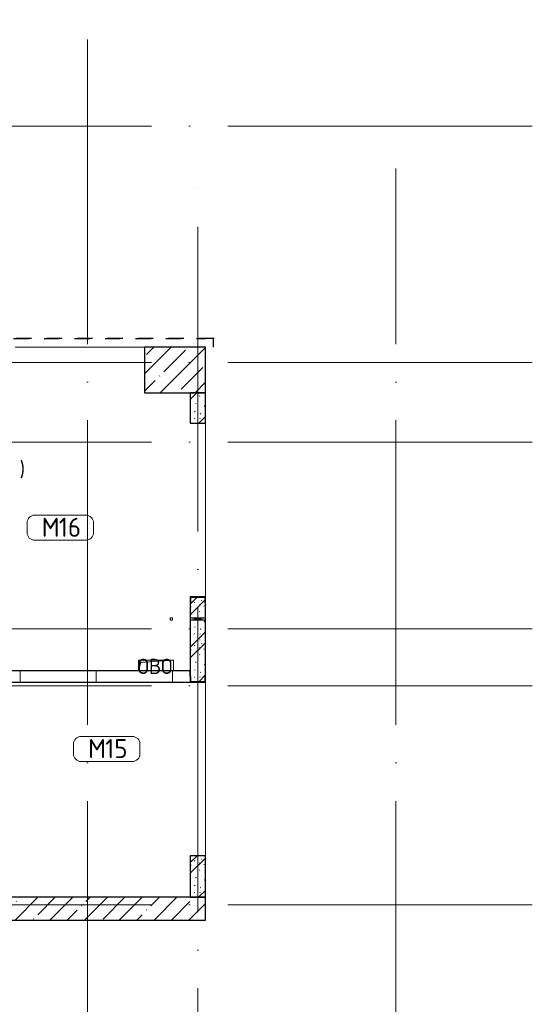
# Model space of a CAD drawing. Header units: millimetres. Extents: x -30540 to 173936, y -11730 to 122288.
# Tile 11 of 116: x 10995 to 17727, y 34920 to 47850. Entities that reach past the tile are written whole.
import ezdxf

# ---------------------------------------------------------------- set-up
doc = ezdxf.new("R2010")
doc.units = ezdxf.units.MM
for name, pattern in [('3_ Штрих_ 1 х 1 мм', [400, 200, -200]), ('ADSK_Линия сетки', [5000, 4000, -500, 0, -500]), ('ADSK_Штриховая_ш3 п1_5', [900, 600, -300])]:
    doc.linetypes.add(name, pattern=pattern)
for name, color, linetype, lineweight in [('A-____-NOTE-TEXT', 7, 'Continuous', 18), ('A-AREA-____-IDEN', 7, 'Continuous', 9), ('A-FLOR-____-OTLN', 7, 'Continuous', 18), ('A-GLAZ-____-MCUT', 7, 'Continuous', 9), ('A-GLAZ-____-OTLN', 7, 'Continuous', 18), ('A-WALL-____-MCUT', 7, 'Continuous', 40), ('A-WALL-____-PATT', 7, 'Continuous', 40), ('I-WALL-____-MCUT', 7, 'Continuous', 40), ('M-EQPM-____-OTLN', 7, 'Continuous', 18), ('S-COLS-____-MCUT', 7, 'Continuous', 40), ('S-COLS-____-OTLN', 7, 'Continuous', 18), ('S-GRID-____-OTLN', 7, 'Continuous', 9)]:
    doc.layers.add(name, color=color, linetype=linetype, lineweight=lineweight)
doc.layers.add('A-AREA-____-OTLN', color=4, linetype='ADSK_Штриховая_ш3 п1_5', lineweight=40, true_color=0x00ffff)
doc.styles.add('GOST Common', font='GOST_Common.ttf', dxfattribs={"height": 200})
doc.styles.add('GOST Common_4', font='GOST_Common.ttf', dxfattribs={"height": 250})
pattern_1 = [(135, (300.56, 377.28), (-565.6854, 6e-14), [10, -790]), (135, (349.8, 474.73), (-565.6854, 6e-14), [10, -790]), (135, (423.93, 473.06), (-565.6854, 6e-14), [10, -790]), (135, (229.92, 447.9), (-565.6854, 6e-14), [10, -790]), (135, (155.08, 447.9), (-565.6854, 6e-14), [10, -790]), (135, (114.9, 369.03), (-565.6854, 6e-14), [10, -790]), (135, (132.43, 285.8), (-565.6854, 6e-14), [10, -790]), (135, (214.66, 322), (-565.6854, 6e-14), [10, -790]), (135, (198.16, 261.88), (-565.6854, 6e-14), [10, -790]), (135, (45.2, 272.9), (-565.6854, 6e-14), [10, -790]), (135, (42.32, 336.16), (-565.6854, 6e-14), [10, -790]), (135, (92.26, 192.24), (-565.6854, 6e-14), [10, -790]), (135, (7.07, 149.2), (-565.6854, 6e-14), [10, -790]), (135, (80.6, 95.1), (-565.6854, 6e-14), [10, -790]), (135, (79.53, 36.94), (-565.6854, 6e-14), [10, -790]), (135, (153.87, 74.56), (-565.6854, 6e-14), [10, -790]), (135, (228.35, 124.8), (-565.6854, 6e-14), [10, -790]), (135, (279.75, 180.4), (-565.6854, 6e-14), [10, -790]), (135, (282.9, 31.63), (-565.6854, 6e-14), [10, -790]), (135, (377.38, 53.45), (-565.6854, 6e-14), [10, -790]), (135, (352.28, 102.7), (-565.6854, 6e-14), [10, -790]), (135, (354.05, 0), (-565.6854, 6e-14), [10, -790]), (135, (553.23, 16.45), (-565.6854, 6e-14), [10, -790]), (135, (542.38, 63.45), (-565.6854, 6e-14), [10, -790]), (135, (536.58, 239.3), (-565.6854, 6e-14), [10, -790]), (135, (475.85, 203.9), (-565.6854, 6e-14), [10, -790]), (135, (475.85, 316.54), (-565.6854, 6e-14), [10, -790]), (135, (520.8, 408.7), (-565.6854, 6e-14), [10, -790]), (135, (551.1, 470.8), (-565.6854, 6e-14), [10, -790]), (135, (235.25, 537.93), (-565.6854, 6e-14), [10, -790]), (135, (407.25, 547.65), (-565.6854, 6e-14), [10, -790]), (135, (94.5, 558.6), (-565.6854, 6e-14), [10, -790]), (135, (46.4, 532.3), (-565.6854, 6e-14), [10, -790]), (135, (85.56, 465.04), (-565.6854, 6e-14), [10, -790]), (135, (355.53, 181.14), (-565.6854, 6e-14), [10, -790]), (135, (362.23, 243.6), (-565.6854, 6e-14), [10, -790]), (135, (413.45, 344.1), (-565.6854, 6e-14), [10, -790]), (135, (286.3, 273.25), (-565.6854, 6e-14), [10, -790]), (135, (423.02, 263.72), (-565.6854, 6e-14), [10, -790]), (135, (162.94, 190.2), (-565.6854, 6e-14), [10, -790]), (135, (470.25, 120.93), (-565.6854, 6e-14), [10, -790]), (135, (484.48, 9.78), (-565.6854, 6e-14), [10, -790]), (45, (0, 212.13), (-565.6854, 0), []), (45, (212.13, 0), (-565.6854, 0), []), (45, (353.55, 0), (-565.6854, 0), []), (45, (0, 353.55), (-565.6854, 0), [])]
pattern_2 = [(45, (0, 0), (-228.0985, 228.0985), []), (45, (228.1, 0), (-228.0985, 228.0985), [403.225, -80.645, 6.706, -73.939])]

# ---------------------------------------------------------------- blocks, each defined once
blk = doc.blocks.new('АР_Фахверк_ _Швеллер полки параллельные_ - 20П-5007407-01 ЭМ')
at = {"layer": 'S-COLS-____-OTLN', "lineweight": 13, "true_color": 0xcccccc}
blk.add_hatch(color=254, dxfattribs=at).paths.add_polyline_path([(-23, -100), (53, -100), (53, -91), (-17.8, -91), (-17.8, 91), (53, 91), (53, 100), (-23, 100)])
at = {"layer": 'S-COLS-____-MCUT', "color": 254, "lineweight": 30, "true_color": 0xcccccc}
for p, q in [((53, 100), (-23, 100)), ((-23, 100), (-23, -100)), ((-17.8, -91), (-17.8, 91)), ((-17.8, 91), (53, 91)), ((53, 91), (53, 100)), ((-23, -100), (53, -100)), ((53, -91), (-17.8, -91)), ((53, -100), (53, -91))]:
    blk.add_line(p, q, dxfattribs=at)
blk = doc.blocks.new('АР_Отверстие прямоугольное - ВК_ПоливКР-5235152-01 ЭМ')
at = {"layer": 'A-GLAZ-____-OTLN', "lineweight": 13, "true_color": 0xf9f9f9}
blk.add_hatch(color=7, dxfattribs=at).paths.add_polyline_path([(140, 100), (110, 100), (110, -100), (140, -100)])
at = {"layer": 'A-GLAZ-____-MCUT', "color": 254, "lineweight": 15, "true_color": 0xcccccc}
for p, q in [((110, 100), (110, -100)), ((140, 100), (140, -100))]:
    blk.add_line(p, q, dxfattribs=at)
at = {"layer": 'A-GLAZ-____-OTLN', "color": 254, "lineweight": 5, "true_color": 0xcccccc}
for p, q in [((140, 100), (110, -100)), ((110, 100), (140, -100))]:
    blk.add_line(p, q, dxfattribs=at)
at = {"layer": 'A-GLAZ-____-OTLN', "color": 254, "lineweight": 13, "true_color": 0xcccccc}
for p, q in [((140, 100), (110, 100)), ((110, 100), (110, -100)), ((140, -100), (140, 100)), ((110, -100), (140, -100))]:
    blk.add_line(p, q, dxfattribs=at)
blk = doc.blocks.new('АР_Канал вертикальный прямоугольный - ОВО-5078282-01 ЭМ')
at = {"layer": 'M-EQPM-____-OTLN', "lineweight": 13, "true_color": 0xe2e2e2}
blk.add_hatch(color=254, dxfattribs=at).paths.add_polyline_path([(-230, -70), (-200, 40), (230, 70), (-230, 70)])
at = {"layer": 'M-EQPM-____-OTLN', "color": 253, "lineweight": 13, "true_color": 0xaaaaaa}
for p, q in [((230, 70), (-230, 70)), ((-230, 70), (-230, -70)), ((230, 70), (-230, 70)), ((-230, 70), (-230, -70)), ((-230, -70), (-230, 70)), ((-230, 70), (230, 70)), ((-230, -70), (-200, 40)), ((-230, -70), (-200, 40)), ((-200, 40), (230, 70)), ((-200, 40), (230, 70)), ((230, -70), (230, 70)), ((230, 70), (230, -70)), ((-230, -70), (230, -70)), ((230, -70), (-230, -70))]:
    blk.add_line(p, q, dxfattribs=at)
blk = doc.blocks.new('АР_Канал вертикальный прямоугольный - ВК_ПоливКР-5235154-01 ЭМ')
at = {"layer": 'M-EQPM-____-OTLN', "lineweight": 13, "true_color": 0xe2e2e2}
blk.add_hatch(color=254, dxfattribs=at).paths.add_polyline_path([(-15, -15), (-12, 12), (15, 15), (-15, 15)])
at = {"layer": 'M-EQPM-____-OTLN', "color": 253, "lineweight": 13, "true_color": 0xaaaaaa}
for p, q in [((15, 15), (-15, 15)), ((-15, 15), (-15, -15)), ((15, 15), (-15, 15)), ((-15, 15), (-15, -15)), ((-15, -15), (-15, 15)), ((-15, 15), (15, 15)), ((-15, -15), (-12, 12)), ((-15, -15), (-12, 12)), ((-12, 12), (15, 15)), ((-12, 12), (15, 15)), ((15, -15), (15, 15)), ((15, 15), (15, -15)), ((-15, -15), (15, -15)), ((15, -15), (-15, -15))]:
    blk.add_line(p, q, dxfattribs=at)
blk = doc.blocks.new('Наметкина 10_РД_АР_К1_отсоединено_rvt-1-01 ЭМ')
at = {"layer": 'A-WALL-____-PATT', "lineweight": 5, "true_color": 0xcccccc}
h = blk.add_hatch(dxfattribs=at)
h.set_pattern_fill('FP_1', color=254, style=0, pattern_type=2)
h.set_pattern_definition(pattern_1)
h.paths.add_polyline_path([(13435, 42550), (13435, 42950), (13235, 42950), (13235, 42550)])
h = blk.add_hatch(dxfattribs=at)
h.set_pattern_fill('FP_1', color=254, style=0, pattern_type=2)
h.set_pattern_definition(pattern_1)
h.paths.add_polyline_path([(13426, 39155), (13426, 39226), (13435, 39226), (13435, 40194), (13426, 40194), (13426, 40265), (13244, 40265), (13244, 40194), (13235, 40194), (13235, 39226), (13244, 39226), (13244, 39155)])
h = blk.add_hatch(dxfattribs=at)
h.set_pattern_fill('FP_2', color=254, style=0, pattern_type=2)
h.set_pattern_definition([(0, (0, 0), (0, 1000), []), (90, (0, 0), (-1000, 6e-14), [])])
h.paths.add_polyline_path([(12585, 39150), (13235, 39150), (13235, 39300), (10035, 39300), (10035, 39150), (12555, 39150)])
h.paths.add_polyline_path([(8885, 39150), (9035, 39150), (9035, 39300), (8885, 39300)])
h = blk.add_hatch(dxfattribs=at)
h.set_pattern_fill('FP_1', color=254, style=0, pattern_type=2)
h.set_pattern_definition(pattern_1)
h.paths.add_polyline_path([(13435, 36325), (13435, 36870), (13235, 36870), (13235, 36325)])
h = blk.add_hatch(dxfattribs=at)
h.set_pattern_fill('FP_5', color=254, style=0, pattern_type=2)
h.set_pattern_definition(pattern_2)
h.paths.add_polyline_path([(13435, 36025), (13435, 36325), (5285, 36325), (5285, 36025), (7535, 36025)])
at = {"layer": 'S-COLS-____-OTLN', "lineweight": 5, "true_color": 0xcccccc}
h = blk.add_hatch(dxfattribs=at)
h.set_pattern_fill('FP_5', color=254, style=0, pattern_type=2)
h.set_pattern_definition(pattern_2)
h.paths.add_polyline_path([(13435, 42950), (13435, 43550), (12635, 43550), (12635, 42950)])
at = {"layer": 'A-AREA-____-OTLN', "color": 7, "linetype": '3_ Штрих_ 1 х 1 мм', "lineweight": 30, "true_color": 0xccffff}
for p, q in [((13549, 43662), (9941, 43662)), ((10915, 43662), (13435, 43662)), ((13535, 43662), (13535, 43550))]:
    blk.add_line(p, q, dxfattribs=at)
at = {"layer": 'A-FLOR-____-OTLN', "color": 254, "lineweight": 13, "true_color": 0xcccccc}
for p, q in [((12635, 43550), (10935, 43550)), ((13435, 40270), (13435, 42550)), ((13435, 36870), (13435, 39150))]:
    blk.add_line(p, q, dxfattribs=at)
at = {"layer": 'A-WALL-____-MCUT', "color": 254, "lineweight": 30, "true_color": 0xcccccc}
for p, q in [((13235, 42950), (13235, 42550)), ((13435, 42950), (13235, 42950)), ((13435, 42550), (13435, 42950)), ((13235, 42550), (13435, 42550)), ((13235, 40194), (13235, 39995)), ((13435, 39995), (13435, 40194)), ((13235, 39995), (13235, 39965)), ((13235, 39965), (13235, 39226)), ((13435, 39965), (13435, 39995)), ((13435, 39226), (13435, 39965)), ((13235, 39300), (10035, 39300)), ((13235, 39226), (13235, 39300)), ((10195, 39150), (13235, 39150)), ((13235, 36870), (13235, 36325)), ((13435, 36870), (13235, 36870)), ((13435, 36325), (13435, 36870)), ((13235, 36325), (13435, 36325))]:
    blk.add_line(p, q, dxfattribs=at)
at = {"layer": 'I-WALL-____-MCUT', "color": 254, "lineweight": 30, "true_color": 0xcccccc}
for p, q in [((13435, 36325), (7535, 36325)), ((13435, 36025), (13435, 36325)), ((7535, 36025), (13435, 36025))]:
    blk.add_line(p, q, dxfattribs=at)
at = {"layer": 'S-COLS-____-MCUT', "color": 254, "lineweight": 30, "true_color": 0xcccccc}
for p, q in [((13435, 43550), (12635, 43550)), ((12635, 43550), (12635, 42950)), ((13435, 42950), (13435, 43550)), ((12635, 42950), (13435, 42950))]:
    blk.add_line(p, q, dxfattribs=at)
at = {"layer": 'A-GLAZ-____-OTLN', "color": 254, "lineweight": 13, "true_color": 0xcccccc, "rotation": 270}
blk.add_blockref('АР_Отверстие прямоугольное - ВК_ПоливКР-5235152-01 ЭМ', (13335, 40105), dxfattribs=at)
at = {"layer": 'M-EQPM-____-OTLN', "color": 253, "lineweight": 5, "true_color": 0xaaaaaa}
for name, p in [('АР_Канал вертикальный прямоугольный - ВК_ПоливКР-5235154-01 ЭМ', (12985, 39980)), ('АР_Канал вертикальный прямоугольный - ОВО-5078282-01 ЭМ', (12785, 39370))]:
    blk.add_blockref(name, p, dxfattribs=at)
at = {"layer": 'S-COLS-____-OTLN', "color": 254, "lineweight": 13, "true_color": 0xcccccc}
for p, rotation in [((13335, 40247), 270.0000000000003), ((13335, 39173), 90)]:
    blk.add_blockref('АР_Фахверк_ _Швеллер полки параллельные_ - 20П-5007407-01 ЭМ', p, dxfattribs=dict(at, rotation=rotation))
at = {"layer": 'A-____-NOTE-TEXT', "color": 253, "lineweight": 5, "true_color": 0xaaaaaa, "char_height": 200, "attachment_point": 1, "style": 'GOST Common'}
for s, insert, width in [('\\fGOST Common|b0|i0|c204|p34|;)', (10994, 42047), 96.2), ('ОВО', (12543, 39457), 593.25)]:
    blk.add_mtext(s, dxfattribs=dict(at, insert=insert, width=width))
blk = doc.blocks.new('Марка помещения 2 - Марка помещения 2-1605974-01 ЭМ')
at = {"layer": 'A-AREA-____-IDEN', "color": 253, "true_color": 0xaaaaaa}
for p, q in [((-1.797, 0.841), (1.569, 0.841)), ((-2.297, -0.309), (-2.297, 0.341)), ((2.069, 0.341), (2.069, -0.309)), ((1.569, -0.809), (-1.797, -0.809))]:
    blk.add_line(p, q, dxfattribs=at)
for centre, start, end in [((-1.797, 0.341), 90, 180), ((1.569, 0.341), 0, 90), ((-1.797, -0.309), 180, 270), ((1.569, -0.309), 270, 360)]:
    blk.add_arc(centre, 0.5, start, end, dxfattribs=at)

msp = doc.modelspace()

# ---------------------------------------------------------------- linework, layer by layer
at = {"layer": 'S-GRID-____-OTLN', "color": 253, "linetype": 'ADSK_Линия сетки', "true_color": 0xaaaaaa}
for p, q in [((11885.3, 23589.3), (11885.3, 98105.9)), ((17726.8, 46450), (-28904.3, 46450)), ((13335.3, 26129.3), (13335.3, 45894.3)), ((15935.3, 23589.3), (15935.3, 45894.3)), ((17726.8, 43350), (-26364.3, 43350)), ((17726.8, 42300), (-28904.3, 42300)), ((17726.8, 39850), (-26364.3, 39850)), ((17726.8, 39100), (-26364.3, 39100)), ((17726.8, 36225), (-28904.3, 36225))]:
    msp.add_line(p, q, dxfattribs=at)

# ---------------------------------------------------------------- block references
at = {"lineweight": 5}
msp.add_blockref('Наметкина 10_РД_АР_К1_отсоединено_rvt-1-01 ЭМ', (0, 0), dxfattribs=at)
at = {"layer": 'A-AREA-____-IDEN', "color": 253, "true_color": 0xaaaaaa, "xscale": 199.9999999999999, "yscale": 199.9999999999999, "zscale": 199.9999999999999}
for p in [(11550.9, 41175.6), (12160.6, 38269.6)]:
    msp.add_blockref('Марка помещения 2 - Марка помещения 2-1605974-01 ЭМ', p, dxfattribs=at)

# ---------------------------------------------------------------- texts
at = {"layer": 'A-AREA-____-IDEN', "color": 253, "true_color": 0xaaaaaa, "char_height": 250, "attachment_point": 1, "style": 'GOST Common_4'}
for s, insert, width in [('\\fGOST Common|b0|i0|c204|p34|;М', (11283.4, 41309.3), 272.574), ('16', (11508.3, 41309.3), 384.81), ('\\fGOST Common|b0|i0|c204|p34|;М', (11893.1, 38403.4), 272.574), ('15', (12118, 38403.4), 384.81)]:
    msp.add_mtext(s, dxfattribs=dict(at, insert=insert, width=width))

doc.saveas('drawing.dxf')
